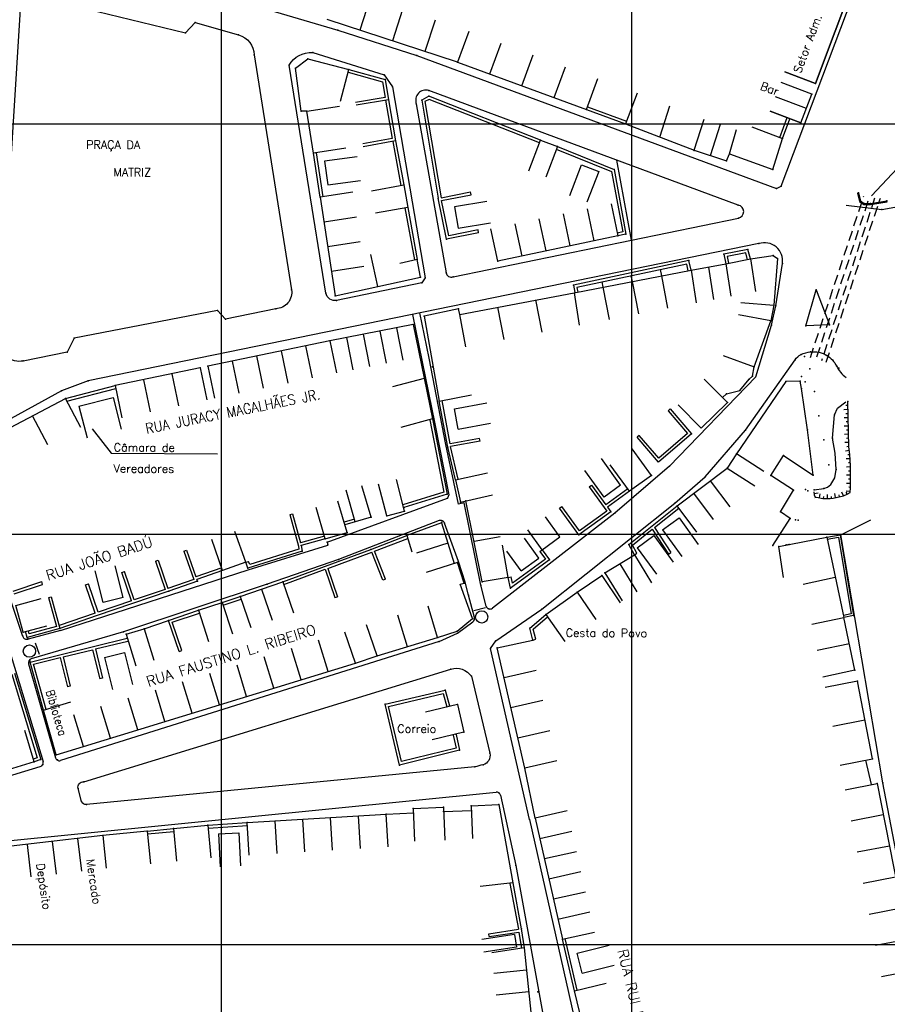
# Model space of a CAD drawing. Header units: millimetres. Extents: x 196436 to 199900, y 8705373 to 8708636.
# Tile 54 of 92: x 198151 to 198362, y 8706785 to 8707025. Entities that reach past the tile are written whole.
import ezdxf
from ezdxf.enums import TextEntityAlignment as Align

# ---------------------------------------------------------------- set-up
doc = ezdxf.new("R2010")
doc.units = ezdxf.units.MM
doc.header["$LTSCALE"] = 5
doc.linetypes.add('DASHED', pattern=[0.75, 0.5, -0.25])
for name, color, linetype in [('CASA', 6, 'Continuous'), ('CERCA', 3, 'CERCA_LINE'), ('MALHA', 9, 'Continuous'), ('MANILHA', 9, 'DASHED'), ('MEIO-FIO', 7, 'Continuous'), ('MURO', 9, 'Continuous'), ('PE', 7, 'Continuous'), ('PL', 23, 'Continuous'), ('PONTE', 3, 'Continuous'), ('TALUDE', 212, 'Continuous'), ('TEXTO', 2, 'Continuous'), ('TXT_NRUA', 3, 'Continuous')]:
    doc.layers.add(name, color=color, linetype=linetype)
doc.styles.add('GEOSIS', font='ROMANS.SHX')
doc.linetypes.add('CERCA_LINE', pattern='A,0.5,-0.2,["X",Standard,S=0.1,R=0,X=-0.1,Y=-0.05],-0.25', length=0.95)

# ---------------------------------------------------------------- blocks, each defined once
blk = doc.blocks.new('C')
at = {"layer": 'CASA'}
blk.add_lwpolyline([(0, 0), (0, 8)], dxfattribs=at)
blk = doc.blocks.new('A$C52B76FAD')
at = {"layer": 'CASA'}
for points in [[(0, 8), (0, 0)], [(0, 8), (5, 8)], [(5, 8), (5, 0)]]:
    blk.add_lwpolyline(points, dxfattribs=at)
blk = doc.blocks.new('T1')
at = {"layer": 'TALUDE'}
for points in [[(0, 0), (0, 1)], [(1, 0), (1, 0.5)]]:
    blk.add_lwpolyline(points, dxfattribs=at)
blk = doc.blocks.new('A$C4E6421C2')
at = {"layer": 'CASA', "rotation": 289.1624398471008}
blk.add_blockref('A$C52B76FAD', (0, 4.72), dxfattribs=at)
blk = doc.blocks.new('PL')
at = {"layer": 'PL'}
blk.add_line((2.01, 1.49), (2.01, -1.49), dxfattribs=at)
blk.add_circle((0, 0), 1.49, dxfattribs=at)

msp = doc.modelspace()

# ---------------------------------------------------------------- linework, layer by layer
at = {"layer": 'CASA'}
for p, q in [((198260.346, 8707022.497), (198257.594, 8707014.985)), ((198257.594, 8707014.985), (198288.984, 8707003.485)), ((198288.984, 8707003.485), (198291.736, 8707010.997)), ((198343.917, 8707007.207), (198336.431, 8707010.025)), ((198301.396, 8707007.402), (198298.531, 8706999.933)), ((198341.284, 8707000.213), (198343.917, 8707007.207)), ((198306.904, 8706996.722), (198309.357, 8707004.336)), ((198333.797, 8707003.032), (198341.284, 8707000.213)), ((198298.531, 8706999.933), (198315.276, 8706993.511)), ((198315.276, 8706993.511), (198317.729, 8707001.125)), ((198319.209, 8706992.244), (198321.662, 8706999.858)), ((198323.847, 8706992.682), (198325.594, 8706998.591)), ((198329.276, 8706999.238), (198336.763, 8706996.419)), ((198315.276, 8706993.511), (198323.141, 8706990.977)), ((198323.141, 8706990.977), (198323.847, 8706992.682)), ((198232.035, 8706983.316), (198224.126, 8706982.114)), ((198224.126, 8706982.114), (198227.785, 8706958.033)), ((198294.991, 8706980.475), (198296.624, 8706972.644)), ((198267.364, 8706966.545), (198265.731, 8706974.376)), ((198296.624, 8706972.644), (198267.364, 8706966.545)), ((198247.764, 8706966.939), (198243.481, 8706965.953)), ((198248.525, 8706962.609), (198247.764, 8706966.939)), ((198322.947, 8706965.891), (198324.174, 8706957.986)), ((198328.96, 8706967.04), (198330.186, 8706959.135)), ((198314.495, 8706964.276), (198315.722, 8706956.37)), ((198318.721, 8706965.083), (198319.948, 8706957.178)), ((198227.785, 8706958.033), (198248.525, 8706962.609)), ((198258.138, 8706953.506), (198285.974, 8706958.818)), ((198285.974, 8706958.818), (198287.201, 8706950.912)), ((198259.64, 8706945.648), (198258.138, 8706953.506)), ((198246.8, 8706951.042), (198251.485, 8706928.053)), ((198249.467, 8706937.958), (198241.731, 8706935.919)), ((198251.485, 8706928.053), (198243.749, 8706926.014)), ((198335.859, 8706896.996), (198347.572, 8706899.262)), ((198347.572, 8706899.262), (198351.721, 8706879.699)), ((198337.036, 8706889.444), (198335.859, 8706896.996)), ((198353.085, 8706873.27), (198345.259, 8706871.61)), ((198354.448, 8706866.842), (198346.623, 8706865.182)), ((198355.025, 8706864.141), (198347.175, 8706862.601)), ((198358.73, 8706845.258), (198355.025, 8706864.141)), ((198356.877, 8706854.7), (198349.027, 8706853.16)), ((198350.879, 8706843.718), (198358.73, 8706845.258)), ((198352.022, 8706837.709), (198359.873, 8706839.244)), ((198359.873, 8706839.244), (198371.724, 8706778.614))]:
    msp.add_line(p, q, dxfattribs=at)
for points in [[(198337.355, 8707012.613), (198344.85, 8707009.813), (198354.384, 8707035.34), (198347.83, 8707037.802), (198345.558, 8707031.91)], [(198354.384, 8707035.34), (198344.85, 8707009.813)], [(198257.594, 8707014.985), (198225.81, 8707025.386)], [(198220.877, 8707003.026), (198219.464, 8707003.093), (198218.063, 8707013.495), (198221.116, 8707015.842)], [(198221.116, 8707015.842), (198231.116, 8707013.192)], [(198229.066, 8707005.459), (198231.116, 8707013.192)], [(198231.116, 8707013.192), (198239.929, 8707010.777), (198240.744, 8707005.833)], [(198344.85, 8707009.813), (198337.355, 8707012.613)], [(198343.917, 8707007.207), (198336.431, 8707010.025)], [(198341.284, 8707000.213), (198343.917, 8707007.207)], [(198230.379, 8706994.059), (198222.475, 8706992.821), (198220.877, 8707003.026), (198228.781, 8707004.264)], [(198342.601, 8707003.71), (198335.114, 8707006.529)], [(198341.284, 8707000.213), (198333.797, 8707003.032)], [(198274.961, 8706988.522), (198277.778, 8706996.01), (198281.915, 8706994.453), (198279.098, 8706986.966)], [(198323.847, 8706992.682), (198334.449, 8706988.839), (198336.763, 8706996.419)], [(198233.113, 8706991.946), (198225.184, 8706990.879), (198225.966, 8706985.068), (198233.895, 8706986.135)], [(198284.923, 8706982.505), (198287.826, 8706989.96), (198292.016, 8706988.328), (198289.114, 8706980.873)], [(198236.599, 8706983.622), (198244.464, 8706985.088), (198245.45, 8706979.593), (198237.576, 8706978.179)], [(198264.739, 8706981.041), (198256.847, 8706979.732), (198257.703, 8706974.57), (198265.595, 8706975.879)], [(198238.155, 8706960.321), (198236.432, 8706968.133)], [(198314.495, 8706964.276), (198322.947, 8706965.891)], [(198322.947, 8706965.891), (198328.96, 8706967.04)], [(198328.96, 8706967.04), (198334.543, 8706967.906), (198335.576, 8706967.121), (198334.637, 8706955.752)], [(198285.974, 8706958.818), (198314.495, 8706964.276)], [(198326.664, 8706956.411), (198334.637, 8706955.752), (198333.964, 8706951.994), (198326.09, 8706953.404)], [(198258.138, 8706953.506), (198257.794, 8706954.893), (198249.418, 8706953.121), (198253.106, 8706932.416), (198260.952, 8706933.976)], [(198322.333, 8706943.526), (198329.843, 8706940.769), (198333.964, 8706951.994)], [(198246.8, 8706951.042), (198226.471, 8706947.117), (198226.471, 8706947.117)], [(198226.471, 8706947.117), (198196.71, 8706940.942)], [(198194.856, 8706940.542), (198174.099, 8706936.178)], [(198323.122, 8706934.2), (198326.392, 8706934.972), (198328.662, 8706937.746), (198329.507, 8706938.476), (198329.843, 8706940.769)], [(198323.349, 8706932.066), (198317.724, 8706937.754)], [(198337.022, 8706919.175), (198344.265, 8706914.344), (198342.869, 8706925.391), (198341.447, 8706935.476), (198341.093, 8706937.245), (198337.563, 8706937.174), (198325.547, 8706919.591)], [(198137.892, 8706920.346), (198162.022, 8706933.067)], [(198165.753, 8706925.99), (198162.022, 8706933.067)], [(198165.306, 8706931.174), (198173.632, 8706933.305)], [(198173.632, 8706933.305), (198175.616, 8706925.555)], [(198323.122, 8706934.2), (198322.17, 8706933.259)], [(198165.306, 8706931.174), (198167.29, 8706923.424)], [(198316.994, 8706925.781), (198311.369, 8706931.47)], [(198323.349, 8706932.066), (198316.994, 8706925.781)], [(198304.865, 8706914.313), (198300.167, 8706920.788)], [(198332.271, 8706915.256), (198325.547, 8706919.591), (198323.284, 8706916.081), (198330.007, 8706911.746)], [(198333.957, 8706914.302), (198337.022, 8706919.175)], [(198299.515, 8706910.432), (198294.817, 8706916.907)], [(198311.072, 8706906.898), (198323.284, 8706916.081)], [(198244.693, 8706905.556), (198242.705, 8706913.305)], [(198257.088, 8706913.209), (198264.893, 8706914.965)], [(198257.088, 8706913.209), (198258.303, 8706907.807)], [(198304.865, 8706914.313), (198299.515, 8706910.432)], [(198334.456, 8706897.19), (198338.656, 8706903.821), (198336.262, 8706905.43), (198339.47, 8706910.735), (198333.957, 8706914.302)], [(198232.652, 8706902.985), (198230.44, 8706910.673)], [(198236.496, 8706904.091), (198234.284, 8706911.779)], [(198240.329, 8706904.436), (198238.341, 8706912.185)], [(198258.303, 8706907.807), (198266.108, 8706909.563)], [(198225.357, 8706898.832), (198223.109, 8706906.509)], [(198230.684, 8706900.391), (198228.436, 8706908.069)], [(198263.558, 8706888.345), (198259.641, 8706908.078)], [(198236.496, 8706904.091), (198232.652, 8706902.985)], [(198240.329, 8706904.436), (198244.693, 8706905.556)], [(198282.547, 8706899.328), (198279.017, 8706904.18)], [(198253.682, 8706902.712), (198245.253, 8706899.624)], [(198253.682, 8706902.712), (198256.786, 8706892.836)], [(198278.231, 8706896.188), (198274.701, 8706901.04)], [(198200.334, 8706891.136), (198197.68, 8706898.683)], [(198205.995, 8706893.127), (198203.34, 8706900.674)], [(198225.357, 8706898.832), (198230.684, 8706900.391)], [(198245.253, 8706899.624), (198246.481, 8706895.71)], [(198267.97, 8706899.332), (198261.599, 8706898.211)], [(198277.413, 8706894.161), (198273.883, 8706899.013)], [(198278.231, 8706896.188), (198282.547, 8706899.328)], [(198255.234, 8706897.774), (198247.602, 8706895.375)], [(198269.929, 8706889.465), (198268.543, 8706897.344)], [(198337.669, 8706897.364), (198338.408, 8706897.512)], [(198273.098, 8706891.022), (198269.568, 8706895.873)], [(198273.098, 8706891.022), (198277.413, 8706894.161)], [(198293.521, 8706890.579), (198300.693, 8706894.986)], [(198300.693, 8706894.986), (198304.881, 8706888.17)], [(198205.995, 8706893.127), (198200.334, 8706891.136)], [(198257.581, 8706893.086), (198249.948, 8706890.687)], [(198259.17, 8706888.028), (198257.581, 8706893.086)], [(198297.107, 8706892.782), (198301.295, 8706885.966)], [(198269.929, 8706889.465), (198263.558, 8706888.345)], [(198286.761, 8706885.826), (198292.719, 8706889.884)], [(198292.719, 8706889.884), (198297.222, 8706883.271)], [(198293.521, 8706890.579), (198297.709, 8706883.762)], [(198204.636, 8706884.83), (198215.034, 8706888.394)], [(198209.835, 8706886.612), (198212.429, 8706879.045)], [(198215.034, 8706888.394), (198217.628, 8706880.827)], [(198252.737, 8706874.772), (198257.493, 8706876.318), (198261.209, 8706879.419), (198258.233, 8706887.773), (198259.17, 8706888.028)], [(198149.944, 8706882.637), (198156.116, 8706884.303)], [(198204.636, 8706884.83), (198207.23, 8706877.263)], [(198279.09, 8706880.39), (198286.761, 8706885.826)], [(198286.761, 8706885.826), (198291.264, 8706879.214)], [(198151.749, 8706876.087), (198149.944, 8706882.637)], [(198194.442, 8706881.434), (198200.227, 8706883.32)], [(198200.227, 8706883.32), (198202.706, 8706875.714)], [(198252.737, 8706874.772), (198250.444, 8706882.436)], [(198194.442, 8706881.434), (198196.921, 8706873.828)], [(198245.363, 8706872.565), (198243.069, 8706880.229)], [(198279.09, 8706880.39), (198283.716, 8706873.863)], [(198354.448, 8706866.842), (198351.721, 8706879.699)], [(198151.749, 8706876.087), (198157.465, 8706877.663)], [(198237.989, 8706870.358), (198235.411, 8706877.931)], [(198176.817, 8706875.589), (198181.19, 8706876.942)], [(198176.817, 8706875.589), (198179.182, 8706867.946)], [(198181.19, 8706876.942), (198183.556, 8706869.3)], [(198232.701, 8706868.557), (198230.123, 8706876.13)], [(198237.989, 8706870.358), (198252.737, 8706874.772)], [(198267.237, 8706872.319), (198275.946, 8706874.194)], [(198273.949, 8706842.983), (198267.237, 8706872.319)], [(198232.701, 8706868.557), (198237.989, 8706870.358)], [(198166.378, 8706848.289), (198232.701, 8706868.557)], [(198156.661, 8706857.101), (198163.293, 8706859.128)], [(198257.54, 8706858.455), (198249.758, 8706856.6)], [(198257.54, 8706858.455), (198259.148, 8706851.707)], [(198159.745, 8706846.262), (198156.661, 8706857.101)], [(198154.384, 8706844.505), (198152.086, 8706852.168)], [(198259.148, 8706851.707), (198251.366, 8706849.852)], [(198159.745, 8706846.262), (198166.378, 8706848.289)], [(198154.384, 8706844.505), (198145.879, 8706841.954)], [(198357.055, 8706844.93), (198358.415, 8706838.959)], [(198276.533, 8706830.791), (198273.949, 8706842.983)], [(198260.929, 8706833.818), (198267.664, 8706834.09)], [(198260.929, 8706833.818), (198261.253, 8706825.824)], [(198267.664, 8706834.09), (198271.049, 8706815.007), (198263.097, 8706814.13)], [(198206.334, 8706829.737), (198240.194, 8706831.805)], [(198240.194, 8706831.805), (198246.827, 8706832.087)], [(198246.782, 8706833.151), (198254.154, 8706833.464)], [(198246.782, 8706833.151), (198247.12, 8706825.158)], [(198254.154, 8706833.464), (198254.493, 8706825.471)], [(198254.188, 8706832.422), (198260.974, 8706832.697)], [(198188.336, 8706828.25), (198196.714, 8706829.052)], [(198196.714, 8706829.052), (198197.477, 8706821.088)], [(198276.533, 8706830.791), (198283.15, 8706801.279)], [(198181.925, 8706827.638), (198171.12, 8706826.569)], [(198181.925, 8706827.638), (198182.713, 8706819.677)], [(198188.336, 8706828.25), (198189.098, 8706820.286)], [(198171.12, 8706826.569), (198140.363, 8706822.971)], [(198171.12, 8706826.569), (198171.908, 8706818.607)], [(198271.436, 8706802.442), (198263.528, 8706801.228)], [(198271.436, 8706802.442), (198271.914, 8706799.329)], [(198271.914, 8706799.329), (198264.006, 8706798.115)], [(198273.847, 8706799.166), (198265.94, 8706797.952)], [(198273.847, 8706799.166), (198276.038, 8706777.979)], [(198286.054, 8706788.705), (198293.819, 8706790.63)], [(198287.384, 8706783.339), (198286.054, 8706788.705)]]:
    msp.add_lwpolyline(points, dxfattribs=at)
for p in [(198221.117, 8707015.842, 684.062), (198257.595, 8707014.985, 683.427), (198218.063, 8707013.495, 684.073), (198231.117, 8707013.192, 683.934), (198344.851, 8707009.813, 679.893), (198343.918, 8707007.206, 679.949), (198247.527, 8707004.864, 683.586), (198219.464, 8707003.093, 684.343), (198220.877, 8707003.026, 684.342), (198288.985, 8707003.484, 682.325), (198298.532, 8706999.932, 682.066), (198341.285, 8707000.212, 680.364), (198277.778, 8706996.01, 682.457), (198336.764, 8706996.418, 680.46), (198222.475, 8706992.821, 684.305), (198281.915, 8706994.453, 682.432), (198315.277, 8706993.51, 681.365), (198323.848, 8706992.682, 681.107), (198323.142, 8706990.976, 680.769), (198334.45, 8706988.838, 680.383), (198244.464, 8706985.088, 684.157), (198224.126, 8706982.114, 684.433), (198245.451, 8706979.593, 684.234), (198296.624, 8706972.643, 682.762), (198247.764, 8706966.939, 684.42), (198267.364, 8706966.545, 683.945), (198328.96, 8706967.039, 680.65), (198334.543, 8706967.906, 680.626), (198335.577, 8706967.12, 680.647), (198248.525, 8706962.609, 684.436), (198227.785, 8706958.034, 684.481), (198257.795, 8706954.893, 683.798), (198334.638, 8706955.751, 680.992), (198249.418, 8706953.121, 684.077), (198258.138, 8706953.506, 684.429), (198333.965, 8706951.994, 681.298), (198246.8, 8706951.042, 684.768), (198226.471, 8706947.117, 684.759), (198194.857, 8706940.543, 685.487), (198196.711, 8706940.942, 685.465), (198329.844, 8706940.768, 681.75), (198328.663, 8706937.746, 682.052), (198329.508, 8706938.475, 681.864), (198337.563, 8706937.173, 682.133), (198341.094, 8706937.245, 682.217), (198174.1, 8706936.178, 686.695), (198326.393, 8706934.972, 682.288), (198341.448, 8706935.475, 679.933), (198162.023, 8706933.068, 686.975), (198323.122, 8706934.2, 682.394), (198323.35, 8706932.065, 682.389), (198342.87, 8706925.391, 679.987), (198325.548, 8706919.591, 682.673), (198337.022, 8706919.175, 680.186), (198323.285, 8706916.081, 683.188), (198257.089, 8706913.211, 686.063), (198304.866, 8706914.314, 683.917), (198333.958, 8706914.302, 680.545), (198344.266, 8706914.343, 680.382), (198339.471, 8706910.734, 680.76), (198258.304, 8706907.808, 686.139), (198259.641, 8706908.079, 686.173), (198311.073, 8706906.899, 683.765), (198236.497, 8706904.092, 686.105), (198240.329, 8706904.438, 685.968), (198244.694, 8706905.557, 685.957), (198336.263, 8706905.429, 680.814), (198338.657, 8706903.82, 680.875), (198230.122, 8706902.258, 686.209), (198253.683, 8706902.713, 685.988), (198225.358, 8706898.833, 686.318), (198230.685, 8706900.392, 686.15), (198245.254, 8706899.625, 686.115), (198347.572, 8706899.261, 683.044), (198334.457, 8706897.19, 680.959), (198335.859, 8706896.996, 681.279), (198300.694, 8706894.987, 685.365), (198205.995, 8706893.128, 687.077), (198257.581, 8706893.087, 686.556), (198269.929, 8706889.467, 686.744), (198292.72, 8706889.885, 686.091), (198293.521, 8706890.58, 686.068), (198215.034, 8706888.396, 686.654), (198259.171, 8706888.03, 686.682), (198263.559, 8706888.346, 686.653), (198204.636, 8706884.831, 687.043), (198286.761, 8706885.828, 686.27), (198200.227, 8706883.321, 687.177), (198194.442, 8706881.435, 687.616), (198261.209, 8706879.42, 686.682), (198279.091, 8706880.391, 686.495), (198151.749, 8706876.088, 688.824), (198176.204, 8706876.186, 688.322), (198176.817, 8706875.59, 688.531), (198177.032, 8706874.633, 688.623), (198181.191, 8706876.943, 688.454), (198252.738, 8706874.773, 687.21), (198257.494, 8706876.319, 686.965), (198267.238, 8706872.32, 686.946), (198275.947, 8706874.196, 687.033), (198237.99, 8706870.359, 687.356), (198232.702, 8706868.558, 687.409), (198354.449, 8706866.841, 683.66), (198355.025, 8706864.141, 683.659), (198255.655, 8706858.134, 687.501), (198257.541, 8706858.456, 688.051), (198156.661, 8706857.102, 689.119), (198259.149, 8706851.708, 688.03), (198159.746, 8706846.263, 689.285), (198154.385, 8706844.506, 689.527), (198358.731, 8706845.258, 683.982), (198273.95, 8706842.984, 687.529), (198359.874, 8706839.243, 683.954), (198260.93, 8706833.819, 687.839), (198267.665, 8706834.092, 687.568), (198240.195, 8706831.807, 688.282), (198246.782, 8706833.152, 688.127), (198254.155, 8706833.465, 688.006), (198254.189, 8706832.423, 687.86), (198196.715, 8706829.053, 689.257), (198206.335, 8706829.738, 688.888), (198276.534, 8706830.793, 687.685), (198181.926, 8706827.639, 689.378), (198188.337, 8706828.251, 689.313), (198171.121, 8706826.569, 689.467), (198271.049, 8706815.008, 687.825), (198283.152, 8706801.281, 688.137), (198273.848, 8706799.167, 688.255), (198286.055, 8706788.706, 688.229)]:
    msp.add_point(p, dxfattribs=at)
at = {"layer": 'CERCA'}
msp.add_lwpolyline([(198181.19, 8706876.942), (198187.163, 8706878.956)], dxfattribs=at)
at = {"layer": 'MALHA'}
for p, q in [((198200, 8708635.599), (198200, 8705384.785)), ((198200, 8708635.599), (198200, 8705384.785)), ((198300, 8708635.599), (198300, 8705384.785)), ((198300, 8708635.599), (198300, 8705384.785)), ((196441.61, 8706900), (199000, 8706900)), ((196441.61, 8706900), (199000, 8706900)), ((196441.61, 8706800), (199000, 8706800)), ((196441.61, 8706800), (199000, 8706800))]:
    msp.add_line(p, q, dxfattribs=at)
at = {"layer": 'MALHA', "color": 7}
msp.add_line((196441.61, 8707000), (199000, 8707000), dxfattribs=at)
at = {"layer": 'MANILHA'}
for points in [[(198343.586, 8706943.04), (198356.603, 8706982.325)], [(198345.177, 8706943.186), (198357.977, 8706982.041)], [(198359.235, 8706981.893), (198346.318, 8706942.212)], [(198347.452, 8706941.899), (198360.638, 8706981.855)]]:
    msp.add_lwpolyline(points, dxfattribs=at)
at = {"layer": 'MEIO-FIO'}
for p, q in [((198326.01, 8706980.179), (198250.567, 8707008.093)), ((198247.527, 8707004.864), (198254.795, 8706963.655)), ((198256.477, 8706962.68), (198326.029, 8706976.989)), ((198331.01, 8706970.771), (198167.522, 8706937.383)), ((198167.522, 8706937.383), (198161.014, 8706934.942)), ((198161.014, 8706934.942), (198137.186, 8706921.844)), ((198309.229, 8706916.551), (198295.938, 8706905.125)), ((198310.572, 8706907.554), (198317.936, 8706913.99)), ((198225.793, 8706898.024), (198255.161, 8706908.781)), ((198263.267, 8706887.549), (198259.212, 8706907.621)), ((198278.109, 8706881.717), (198310.572, 8706907.554)), ((198295.938, 8706905.125), (198266.09, 8706881.944)), ((198351.037, 8706899.821), (198358.355, 8706903.507)), ((198253.111, 8706903.292), (198228.552, 8706893.841)), ((198225.793, 8706898.024), (198226.003, 8706897.349)), ((198228.552, 8706893.841), (198211.199, 8706887.801)), ((198160.827, 8706876.51), (198206.57, 8706891.324)), ((198211.199, 8706887.801), (198176.204, 8706876.185)), ((198264.537, 8706882.424), (198263.267, 8706887.549)), ((198261.698, 8706879.652), (198260.236, 8706885.087)), ((198266.889, 8706873.994), (198278.109, 8706881.717)), ((198257.555, 8706875.831), (198261.346, 8706878.635)), ((198176.204, 8706876.185), (198153.655, 8706869.601)), ((198253.1, 8706873.81), (198257.555, 8706875.831)), ((198253.1, 8706873.81), (198160.837, 8706844.807)), ((198265.596, 8706872.141), (198266.889, 8706873.994)), ((198148.236, 8706872.131), (198156.553, 8706844.607)), ((198275.151, 8706830.458), (198265.596, 8706872.141)), ((198152.996, 8706868.393), (198159.579, 8706845.492)), ((198111.409, 8706829.964), (198155.887, 8706843.372)), ((198144.752, 8706824.945), (198266.971, 8706837.131)), ((198268.042, 8706836.363), (198271.775, 8706819.298)), ((198271.775, 8706819.298), (198282.942, 8706758.139))]:
    msp.add_line(p, q, dxfattribs=at)
for points in [[(198336.428, 8706984.816), (198355.369, 8707034.939, 0.3517474), (198354.996, 8707036.082), (198207.186, 8707093.664), (198205.356, 8707094.335), (198163.018, 8707110.849, 0.5082488), (198159.484, 8707108.592), (198151.4, 8707042.939)], [(198352.288, 8706980.115), (198360.999, 8706979.124), (198404.003, 8706986.863), (198460.795, 8706996.381), (198463.905, 8706997.106), (198527.763, 8707010.169), (198610.343, 8707049.375), (198613.278, 8707039.869), (198607.154, 8707037.303, 0.326099), (198605.852, 8707035.149), (198606.112, 8707010.117)], [(198145.905, 8706946.942), (198151.242, 8707030.55, -0.5207635), (198156.133, 8707033.527), (198166.303, 8707031.287), (198167.172, 8707028.024), (198191.314, 8707022.119), (198193.609, 8707024.67), (198204.231, 8707021.615, -0.3219774), (198208.045, 8707016.777), (198217.128, 8706959.545, -0.4534666), (198213.285, 8706954.927), (198201.039, 8706952.365), (198199.04, 8706954.458), (198164.114, 8706947.709), (198162.4, 8706944.344), (198151.75, 8706942.181, -0.4731529), (198145.905, 8706946.942, -0.8131684)], [(198222.274, 8707017.31), (198239.735, 8707011.907), (198241.712, 8707009.008), (198249.699, 8706962.47), (198248.853, 8706961.198), (198228.111, 8706956.941, -0.4184), (198225.513, 8706958.681), (198216.555, 8707014.262, -0.2913217), (198222.274, 8707017.31, 2.1867723)], [(198309.229, 8706916.551), (198330.248, 8706938.341), (198334.135, 8706950.893), (198335.199, 8706955.638), (198336.769, 8706965.931, 0.5614554), (198331.01, 8706970.771, 1.0315601)], [(198317.936, 8706913.99), (198327.749, 8706925.351), (198339.843, 8706942.494, -0.1273318), (198341.306, 8706943.734, -0.0836481), (198343.622, 8706944.408, -0.1659971), (198347.606, 8706943.546, -0.1472346), (198349.94, 8706940.971, 0.128373), (198352.292, 8706938.175, -1.1444545)], [(198275.151, 8706830.458), (198293.033, 8706751.218), (198309.157, 8706674.853, 0.3025462), (198312.787, 8706671.297), (198319.934, 8706673.23), (198357.955, 8706684.838), (198389.357, 8706695.782), (198366.436, 8706812.38), (198361.268, 8706839.418), (198351.037, 8706899.821)], [(198166.489, 8706839.662), (198255.958, 8706867.115, -0.3299234), (198260.948, 8706865.353), (198265.431, 8706846.605, -0.401757), (198263.799, 8706843.815, -0.010567), (198261.789, 8706843.288), (198167.129, 8706834.118, -0.3365415), (198165.926, 8706834.86), (198165.11, 8706838.021, -0.5154444), (198166.489, 8706839.662, 0.5346651)]]:
    msp.add_lwpolyline(points, format="xyb", dxfattribs=at)
for points in [[(198151.4, 8707042.939), (198181.137, 8707036.053), (198192.015, 8707033.223), (198194.45, 8707032.843), (198228.429, 8707022.788), (198247.65, 8707016.625), (198335.32, 8706984.178), (198336.428, 8706984.816)], [(198296.363, 8706991.148), (198299.928, 8706971.596)], [(198342.495, 8706950.718), (198344.985, 8706959.553), (198348.22, 8706951.031), (198342.495, 8706950.718)], [(198259.212, 8706907.621), (198257.837, 8706907.283), (198254.694, 8706921.829), (198250.664, 8706942.901), (198248.386, 8706953.897)], [(198246.577, 8706953.528), (198252.082, 8706926.876), (198255.442, 8706909.582), (198255.161, 8706908.781)], [(198151.553, 8706875.336), (198148.027, 8706885.772), (198143.199, 8706903.468)], [(198260.236, 8706885.087), (198259.465, 8706888.258), (198257.84, 8706893.355), (198254.399, 8706902.667)], [(198206.57, 8706891.324), (198226.003, 8706897.349)], [(198160.827, 8706876.51), (198152.89, 8706874.424)]]:
    msp.add_lwpolyline(points, dxfattribs=at)
for centre, radius, start, end in [((198249.854, 8707005.718), 2.479, 73.30816, 200.1445), ((198325.701, 8706978.582), 1.626, 281.62564, 79.05075), ((198256.047, 8706963.875), 1.271, 190.0032, 289.78861), ((198253.45, 8706902.352), 1, 18.36618, 109.85786), ((198265.486, 8706882.741), 1, 198.4595, 307.20029), ((198260.725, 8706879.419), 1, 308.40012, 13.45656), ((198152.582, 8706875.375), 1, 195.84725, 287.93812), ((198153.962, 8706868.65), 1, 107.90314, 194.86369), ((198155.593, 8706844.327), 1, 287.12885, 16.24077), ((198160.542, 8706845.763), 1, 195.71719, 287.20931), ((198267.069, 8706836.135), 1, 13.14982, 95.57842)]:
    msp.add_arc(centre, radius, start, end, dxfattribs=at)
for p in [(198193.61, 8707024.67, 684.344), (198191.314, 8707022.12, 684.475), (198204.231, 8707021.615, 684.084), (198228.429, 8707022.788, 683.704), (198208.046, 8707016.777, 683.969), (198222.274, 8707017.31, 683.833), (198247.651, 8707016.625, 683.421), (198216.555, 8707014.262, 683.882), (198239.735, 8707011.907, 683.532), (198241.712, 8707009.008, 683.62), (198250.567, 8707008.093, 683.284), (198335.321, 8706984.178, 680.331), (198336.429, 8706984.816, 680.244), (198326.011, 8706980.178, 680.803), (198361, 8706979.123, 680.056), (198326.03, 8706976.988, 680.855), (198331.011, 8706970.771, 680.597), (198336.77, 8706965.93, 680.532), (198254.796, 8706963.655, 683.745), (198248.853, 8706961.198, 683.79), (198249.699, 8706962.47, 683.846), (198256.477, 8706962.68, 683.631), (198217.129, 8706959.546, 684.481), (198225.513, 8706958.682, 684.249), (198344.986, 8706959.552, 681.033), (198228.112, 8706956.941, 684.208), (198199.04, 8706954.458, 684.864), (198213.285, 8706954.928, 684.492), (198335.2, 8706955.638, 680.879), (198201.039, 8706952.365, 684.763), (198334.136, 8706950.892, 681.053), (198342.496, 8706950.717, 681.337), (198348.22, 8706951.03, 681.391), (198164.114, 8706947.71, 686.107), (198162.401, 8706944.344, 686.062), (198151.75, 8706942.182, 686.385), (198339.844, 8706942.493, 681.459), (198167.522, 8706937.384, 685.902), (198161.015, 8706934.943, 686.1), (198327.75, 8706925.35, 682.256), (198309.229, 8706916.552, 683.629), (198317.937, 8706913.99, 683.149), (198255.162, 8706908.783, 685.603), (198310.572, 8706907.555, 683.735), (198295.939, 8706905.126, 684.573), (198253.767, 8706902.949, 685.868), (198254.4, 8706902.668, 685.898), (198225.794, 8706898.025, 686.187), (198226.003, 8706897.351, 686.128), (198228.553, 8706893.842, 686.22), (198211.199, 8706887.802, 686.598), (198263.267, 8706887.55, 686.437), (198260.236, 8706885.088, 686.428), (198265.191, 8706881.787, 686.448), (198261.671, 8706879.093, 686.627), (198151.554, 8706875.337, 688.773), (198257.556, 8706875.832, 686.76), (198152.968, 8706874.45, 688.861), (198253.101, 8706873.811, 686.94), (198266.89, 8706873.995, 686.722), (198265.597, 8706872.142, 686.768), (198153.313, 8706869.102, 688.955), (198255.959, 8706867.117, 687.062), (198260.949, 8706865.354, 687.051), (198265.432, 8706846.606, 687.289), (198156.473, 8706843.854, 689.269), (198160.095, 8706845.004, 689.269), (198263.8, 8706843.816, 687.456), (198261.79, 8706843.289, 687.518), (198166.49, 8706839.663, 689.175), (198361.269, 8706839.417, 683.808), (198165.111, 8706838.022, 689.263), (198267.652, 8706836.95, 687.441), (198165.927, 8706834.861, 689.29), (198167.13, 8706834.12, 689.223), (198275.151, 8706830.459, 687.612), (198271.776, 8706819.299, 687.652), (198277.173, 8706788.493, 688.324)]:
    msp.add_point(p, dxfattribs=at)
at = {"layer": 'MURO'}
for p, q in [((198253.572, 8706981.935), (198260.725, 8706983.392)), ((198254.876, 8706971.873), (198252.881, 8706981.819)), ((198262.72, 8706973.446), (198254.876, 8706971.873)), ((198162.022, 8706933.067), (198174.099, 8706936.178)), ((198162.358, 8706932.431), (198174.274, 8706935.5)), ((198255.22, 8706921.169), (198253.106, 8706932.416)), ((198255.779, 8706921.986), (198253.794, 8706932.546)), ((198308.904, 8706930.063), (198313.644, 8706924.511)), ((198309.436, 8706930.517), (198314.631, 8706924.434)), ((198250.807, 8706927.874), (198254.269, 8706910.19)), ((198251.485, 8706928.053), (198255.077, 8706909.703)), ((198262.953, 8706923.335), (198255.779, 8706921.986)), ((198263.083, 8706922.647), (198255.902, 8706921.329)), ((198263.083, 8706922.647), (198262.953, 8706923.335)), ((198306.539, 8706917.523), (198301.344, 8706923.607)), ((198306.616, 8706918.51), (198301.876, 8706924.061)), ((198314.631, 8706924.434), (198306.539, 8706917.523)), ((198313.644, 8706924.511), (198306.616, 8706918.51)), ((198257.088, 8706913.209), (198255.22, 8706921.169)), ((198257.769, 8706913.369), (198255.902, 8706921.329)), ((198289.684, 8706911.535), (198293.971, 8706905.626)), ((198290.251, 8706911.946), (198293.754, 8706907.117)), ((198299.104, 8706910.998), (198293.754, 8706907.117)), ((198254.269, 8706910.19), (198244.28, 8706907.168)), ((198255.077, 8706909.703), (198244.454, 8706906.489)), ((198299.515, 8706910.432), (198294.165, 8706906.55)), ((198287.165, 8706899.823), (198282.467, 8706906.299)), ((198287.32, 8706900.801), (198283.034, 8706906.71)), ((198294.165, 8706906.55), (198294.948, 8706905.47)), ((198299.33, 8706897.496), (198311.072, 8706906.898)), ((198305.588, 8706901.61), (198311.509, 8706906.351)), ((198216.715, 8706904.773), (198217.39, 8706904.957)), ((198216.715, 8706904.773), (198218.804, 8706897.086)), ((198217.39, 8706904.957), (198219.304, 8706897.912)), ((198232.459, 8706903.658), (198229.928, 8706902.93)), ((198294.948, 8706905.47), (198287.165, 8706899.823)), ((198293.971, 8706905.626), (198287.32, 8706900.801)), ((198232.652, 8706902.985), (198230.122, 8706902.257)), ((198300.225, 8706897.316), (198305.04, 8706901.171)), ((198305.04, 8706901.171), (198309.025, 8706895.135)), ((198305.588, 8706901.61), (198309.609, 8706895.521)), ((198225.174, 8706899.507), (198219.304, 8706897.912)), ((198225.357, 8706898.832), (198219.488, 8706897.237)), ((198236.471, 8706896.26), (198245.253, 8706899.624)), ((198237.375, 8706895.856), (198245.503, 8706898.97)), ((198218.926, 8706896.364), (198206.919, 8706892.61)), ((198215.034, 8706888.394), (198236.471, 8706896.26)), ((198218.804, 8706897.086), (198218.926, 8706896.364)), ((198219.488, 8706897.237), (198219.718, 8706895.879)), ((198278.231, 8706896.188), (198280.003, 8706893.767)), ((198300.693, 8706894.986), (198299.33, 8706897.496)), ((198301.309, 8706895.32), (198300.225, 8706897.316)), ((198190.849, 8706895.869), (198191.509, 8706896.101)), ((198190.849, 8706895.869), (198193.271, 8706888.983)), ((198191.509, 8706896.101), (198193.803, 8706889.581)), ((198219.718, 8706895.879), (198206.483, 8706891.74)), ((198225.977, 8706891.664), (198236.712, 8706895.603)), ((198239.333, 8706888.789), (198236.712, 8706895.603)), ((198239.986, 8706889.039), (198237.375, 8706895.856)), ((198279.024, 8706893.919), (198270.954, 8706888.013)), ((198277.666, 8706895.775), (198279.024, 8706893.919)), ((198309.025, 8706895.135), (198309.609, 8706895.521)), ((198183.94, 8706893.445), (198184.602, 8706893.672)), ((198183.94, 8706893.445), (198186.301, 8706886.538)), ((198184.602, 8706893.672), (198186.958, 8706886.763)), ((198200.102, 8706891.796), (198193.803, 8706889.581)), ((198205.995, 8706893.127), (198206.655, 8706893.359)), ((198206.483, 8706891.74), (198205.995, 8706893.127)), ((198206.919, 8706892.61), (198206.655, 8706893.359)), ((198215.275, 8706887.737), (198225.32, 8706891.423)), ((198225.32, 8706891.423), (198227.662, 8706884.527)), ((198225.977, 8706891.664), (198228.324, 8706884.752)), ((198280.003, 8706893.767), (198270.495, 8706886.81)), ((198175.766, 8706890.651), (198176.429, 8706890.877)), ((198178.128, 8706883.743), (198175.766, 8706890.651)), ((198178.79, 8706883.97), (198176.429, 8706890.877)), ((198200.334, 8706891.136), (198194.035, 8706888.921)), ((198239.986, 8706889.039), (198239.333, 8706888.789)), ((198270.495, 8706886.81), (198269.929, 8706889.465)), ((198270.954, 8706888.013), (198270.613, 8706889.611)), ((198149.291, 8706886.132), (198156.221, 8706888.422)), ((198149.553, 8706885.481), (198156.441, 8706887.758)), ((198156.441, 8706887.758), (198156.221, 8706888.422)), ((198166.93, 8706887.63), (198167.593, 8706887.856)), ((198169.292, 8706880.722), (198166.93, 8706887.63)), ((198169.954, 8706880.949), (198167.593, 8706887.856)), ((198193.271, 8706888.983), (198186.958, 8706886.763)), ((198194.163, 8706888.555), (198187.19, 8706886.102)), ((198157.883, 8706884.565), (198159.822, 8706877.528)), ((198158.558, 8706884.751), (198160.683, 8706877.039)), ((198187.19, 8706886.102), (198178.354, 8706883.081)), ((198186.301, 8706886.538), (198178.79, 8706883.97)), ((198200.227, 8706883.32), (198204.636, 8706884.83)), ((198227.662, 8706884.527), (198228.324, 8706884.752)), ((198178.354, 8706883.081), (198169.519, 8706880.06)), ((198178.128, 8706883.743), (198169.954, 8706880.949)), ((198200.454, 8706882.658), (198204.863, 8706884.168)), ((198169.292, 8706880.722), (198160.456, 8706877.701)), ((198169.519, 8706880.06), (198160.683, 8706877.039)), ((198187.163, 8706878.956), (198194.442, 8706881.434)), ((198188.052, 8706878.519), (198194.667, 8706880.771)), ((198275.197, 8706877.103), (198279.09, 8706880.39)), ((198275.984, 8706876.852), (198279.497, 8706879.817)), ((198160.683, 8706877.039), (198152.699, 8706874.839)), ((198159.822, 8706877.528), (198153.188, 8706875.7)), ((198189.742, 8706871.383), (198187.163, 8706878.956)), ((198190.404, 8706871.609), (198188.052, 8706878.519)), ((198275.946, 8706874.194), (198275.197, 8706877.103)), ((198152.699, 8706874.839), (198152.312, 8706876.242)), ((198153.188, 8706875.7), (198152.987, 8706876.428)), ((198153.394, 8706868.805), (198177.032, 8706874.632)), ((198276.624, 8706874.369), (198275.984, 8706876.852)), ((198169.32, 8706872.01), (198177.199, 8706873.952)), ((198154.262, 8706868.298), (198160.761, 8706869.9)), ((198160.761, 8706869.9), (198162.508, 8706862.812)), ((198161.441, 8706870.067), (198168.64, 8706871.842)), ((198161.441, 8706870.067), (198163.188, 8706862.979)), ((198168.64, 8706871.842), (198170.388, 8706864.754)), ((198169.32, 8706872.01), (198171.067, 8706864.922)), ((198156.661, 8706857.101), (198153.394, 8706868.805)), ((198157.33, 8706857.306), (198154.262, 8706868.298)), ((198148.939, 8706865.882), (198155.149, 8706845.504)), ((198149.609, 8706866.086), (198156.017, 8706845.059)), ((198163.188, 8706862.979), (198162.508, 8706862.812)), ((198171.067, 8706864.922), (198170.388, 8706864.754)), ((198239.936, 8706858.538), (198254.599, 8706862.001)), ((198240.778, 8706858.017), (198254.101, 8706861.164)), ((198254.101, 8706861.164), (198254.979, 8706857.948)), ((198254.599, 8706862.001), (198255.654, 8706858.133)), ((198243.437, 8706843.737), (198239.936, 8706858.538)), ((198243.956, 8706844.585), (198240.778, 8706858.017)), ((198256.532, 8706851.009), (198257.249, 8706847.854)), ((198257.214, 8706851.165), (198258.084, 8706847.339)), ((198258.084, 8706847.339), (198243.437, 8706843.737)), ((198257.249, 8706847.854), (198243.956, 8706844.585)), ((198155.149, 8706845.504), (198154.159, 8706845.168)), ((198156.017, 8706845.059), (198154.384, 8706844.505)), ((198196.714, 8706829.052), (198206.334, 8706829.737)), ((198196.764, 8706828.353), (198206.384, 8706829.039)), ((198181.925, 8706827.638), (198188.336, 8706828.25)), ((198181.992, 8706826.941), (198188.402, 8706827.553)), ((198270.36, 8706814.879), (198272.442, 8706803.709)), ((198271.049, 8706815.007), (198273.13, 8706803.838)), ((198265.222, 8706802.624), (198272.442, 8706803.709)), ((198265.329, 8706801.932), (198272.544, 8706803.04)), ((198272.544, 8706803.04), (198273.155, 8706799.059)), ((198273.13, 8706803.838), (198273.847, 8706799.166)), ((198265.329, 8706801.932), (198265.222, 8706802.624)), ((198286.054, 8706788.705), (198283.15, 8706801.279)), ((198286.736, 8706788.863), (198283.833, 8706801.437))]:
    msp.add_line(p, q, dxfattribs=at)
for points in [[(198230.931, 8707012.516), (198239.311, 8707010.22), (198239.94, 8707006.405), (198232.741, 8707005.169)], [(198231.116, 8707013.192), (198239.929, 8707010.777), (198240.744, 8707005.833), (198232.859, 8707004.479)], [(198277.778, 8706996.01), (198250.598, 8707006.676), (198248.872, 8707005.765), (198252.881, 8706981.819)], [(198240.054, 8707005.715), (198241.657, 8706996.381), (198234.466, 8706995.093)], [(198240.744, 8707005.833), (198242.464, 8706995.814), (198234.589, 8706994.404)], [(198277.522, 8706995.358), (198250.641, 8707005.908), (198249.646, 8707005.382), (198253.572, 8706981.935)], [(198288.984, 8707003.485), (198298.531, 8706999.933)], [(198289.228, 8707004.141), (198298.775, 8707000.589)], [(198336.109, 8706996.668), (198337.939, 8707001.475)], [(198336.763, 8706996.419), (198338.593, 8707001.226)], [(198241.776, 8706995.686), (198243.775, 8706984.959)], [(198242.464, 8706995.814), (198244.464, 8706985.088)], [(198224.126, 8706982.114), (198222.475, 8706992.821)], [(198224.818, 8706982.221), (198223.167, 8706992.928)], [(198281.653, 8706993.804), (198295.144, 8706988.356), (198297.829, 8706973.633), (198296.47, 8706973.327)], [(198281.915, 8706994.453), (198295.764, 8706988.861), (198298.638, 8706973.097), (198296.624, 8706972.644)], [(198262.582, 8706974.132), (198255.425, 8706972.697), (198253.705, 8706981.271), (198260.863, 8706982.706)], [(198260.863, 8706982.706), (198260.725, 8706983.392)], [(198355.033, 8706983.058), (198355.323, 8706983.135)], [(198355.033, 8706983.058), (198355.572, 8706981.013), (198356.633, 8706980.285), (198358.246, 8706980.274), (198362.274, 8706980.943)], [(198355.323, 8706983.135), (198355.833, 8706981.197), (198356.727, 8706980.584), (198358.222, 8706980.575), (198362.224, 8706981.239)], [(198362.274, 8706980.943), (198362.224, 8706981.239)], [(198244.762, 8706979.467), (198247.075, 8706966.813)], [(198245.45, 8706979.593), (198247.764, 8706966.939)], [(198262.72, 8706973.446), (198262.582, 8706974.132)], [(198328.96, 8706967.04), (198328.37, 8706969.341), (198322.498, 8706968.2), (198322.947, 8706965.891)], [(198328.281, 8706966.866), (198327.856, 8706968.528), (198323.319, 8706967.647), (198323.634, 8706966.024)], [(198314.495, 8706964.276), (198313.991, 8706966.645), (198285.805, 8706960.65), (198286.186, 8706958.858)], [(198313.81, 8706964.13), (198313.452, 8706965.815), (198286.635, 8706960.111), (198286.873, 8706958.99)], [(198307.365, 8706962.911), (198307.037, 8706964.451)], [(198293.104, 8706960.182), (198292.839, 8706961.43)], [(198300.234, 8706961.547), (198299.938, 8706962.941)], [(198308.904, 8706930.063), (198309.436, 8706930.517)], [(198301.876, 8706924.061), (198301.344, 8706923.607)], [(198289.684, 8706911.535), (198290.251, 8706911.946)], [(198282.467, 8706906.299), (198283.034, 8706906.71)], [(198347.572, 8706899.262), (198350.88, 8706899.839), (198354.128, 8706880.21), (198351.721, 8706879.699)], [(198347.658, 8706898.769), (198350.469, 8706899.26), (198353.557, 8706880.6), (198351.617, 8706880.188)], [(198277.666, 8706895.775), (198278.231, 8706896.188)], [(198300.693, 8706894.986), (198301.309, 8706895.32)], [(198269.929, 8706889.465), (198270.613, 8706889.611)], [(198194.163, 8706888.555), (198194.035, 8706888.921)], [(198157.883, 8706884.565), (198158.558, 8706884.751)], [(198275.946, 8706874.194), (198276.624, 8706874.369)], [(198189.742, 8706871.383), (198190.404, 8706871.609)]]:
    msp.add_lwpolyline(points, dxfattribs=at)
for p in [(198239.929, 8707010.777, 683.768), (198250.598, 8707006.677, 683.434), (198240.744, 8707005.833, 683.878), (198248.872, 8707005.764, 683.609), (198242.464, 8706995.814, 684.027), (198295.765, 8706988.86, 682.19), (198355.324, 8706983.134, 680.27), (198252.882, 8706981.819, 684.043), (198355.834, 8706981.197, 680.19), (198356.728, 8706980.584, 680.172), (198358.223, 8706980.574, 680.11), (198362.225, 8706981.239, 679.877), (198298.639, 8706973.097, 682.766), (198254.876, 8706971.873, 684.042), (198322.499, 8706968.2, 681.423), (198328.371, 8706969.34, 680.824), (198313.991, 8706966.645, 681.684), (198285.805, 8706960.65, 683.161), (198343.623, 8706944.407, 681.52), (198341.307, 8706943.734, 681.504), (198342.131, 8706943.293, 679.281), (198347.606, 8706943.545, 681.629), (198251.518, 8706940.774, 684.567), (198349.941, 8706940.97, 679.172), (198350.498, 8706940.471, 681.844), (198341.441, 8706938.42, 681.672), (198342.297, 8706937.098, 679.829), (198253.106, 8706932.417, 684.607), (198352.676, 8706932.336, 682.13), (198251.486, 8706928.054, 684.649), (198314.632, 8706924.435, 683.153), (198255.221, 8706921.17, 684.736), (198342.404, 8706910.883, 680.645), (198344.476, 8706910.766, 681.664), (198255.078, 8706909.705, 685.502), (198342.958, 8706910.556, 681.637), (198244.565, 8706906.524, 685.987), (198294.949, 8706905.471, 684.896), (198339.943, 8706903.499, 680.949), (198340.615, 8706903.37, 682.594), (198287.165, 8706899.825, 685.214), (198350.881, 8706899.838, 683.011), (198219.489, 8706897.238, 686.391), (198236.472, 8706896.261, 686.299), (198299.331, 8706897.498, 685.171), (198337.67, 8706897.364, 681.154), (198338.409, 8706897.511, 682.477), (198219.719, 8706895.88, 686.351), (198206.483, 8706891.741, 686.824), (198280.003, 8706893.768, 685.969), (198194.164, 8706888.556, 687.618), (198270.496, 8706886.811, 686.389), (198187.191, 8706886.103, 687.772), (198278.11, 8706881.718, 686.327), (198354.129, 8706880.209, 683.617), (198160.683, 8706877.04, 688.871), (198187.164, 8706878.957, 687.852), (198275.197, 8706877.104, 686.833), (198152.699, 8706874.84, 688.887), (198153.394, 8706868.806, 688.979), (198254.6, 8706862.002, 687.442), (198239.937, 8706858.539, 687.705), (198257.215, 8706851.166, 688.061), (198258.085, 8706847.34, 687.854), (198156.017, 8706845.06, 689.37), (198243.438, 8706843.738, 688.105), (198273.131, 8706803.839, 688.272)]:
    msp.add_point(p, dxfattribs=at)
at = {"layer": 'PE'}
for p in [(198349.466, 8706929.075, 680.367), (198348.979, 8706923.36, 680.673), (198349.874, 8706915.768, 681.423), (198346.896, 8706911.12, 681.671)]:
    msp.add_point(p, dxfattribs=at)
at = {"layer": 'PONTE'}
for p in [(198343.448, 8706940.31, 678.953), (198344.587, 8706934.759, 679.937), (198345.681, 8706928.852, 680.059), (198346.855, 8706922.952, 680.403), (198348.068, 8706916.91, 680.966)]:
    msp.add_point(p, dxfattribs=at)
at = {"layer": 'TALUDE'}
for points in [[(198344.447, 8706910.268), (198344.536, 8706909.598), (198344.732, 8706909.003), (198345.459, 8706908.934), (198346.647, 8706908.664), (198348.365, 8706908.657), (198349.159, 8706908.785), (198351.672, 8706909.303), (198352.533, 8706909.761), (198353.262, 8706910.154), (198353.399, 8706911.276), (198353.356, 8706916.625), (198353.236, 8706919.399), (198352.98, 8706921.249), (198352.676, 8706932.337)], [(198344.475, 8706910.767), (198346.895, 8706911.121), (198347.744, 8706911.435), (198348.529, 8706912.093), (198349.558, 8706913.711), (198349.873, 8706915.768), (198349.645, 8706919.72), (198348.978, 8706923.361), (198349.466, 8706929.076), (198350.174, 8706930.654), (198352.193, 8706932.208)]]:
    msp.add_lwpolyline(points, dxfattribs=at)
at = {"layer": 'TEXTO', "color": 9}
msp.add_lwpolyline([(198358.457, 8706982.395), (198392.41, 8707018.536), (198425.7, 8707018.39)], dxfattribs=at)
at = {"layer": 'TEXTO', "color": 7}
msp.add_lwpolyline([(198168.506, 8706925.639), (198173.163, 8706919.692), (198199.071, 8706919.579)], dxfattribs=at)

# ---------------------------------------------------------------- block references
at = {"layer": 'CASA'}
for name, p, rotation in [('C', (198236.244, 8707030.389), 161.8796753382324), ('C', (198244.19, 8707027.789), 161.8796753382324), ('C', (198252.136, 8707025.188), 161.8796753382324), ('C', (198265.441, 8707012.11), 339.879116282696), ('C', (198273.289, 8707009.235), 339.879116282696), ('C', (198281.136, 8707006.36), 339.879116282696), ('C', (198283.287, 8706978.036), 191.7745293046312), ('C', (198289.139, 8706979.256), 191.7745293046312), ('C', (198225.041, 8706976.094), 278.6401366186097), ('C', (198271.583, 8706975.596), 191.7745293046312), ('C', (198277.435, 8706976.816), 191.7745293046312), ('C', (198225.955, 8706970.074), 278.6401366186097), ('C', (198226.87, 8706964.054), 278.6401366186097), ('C', (198301.738, 8706953.689), 10.83340258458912), ('C', (198308.868, 8706955.054), 10.83340258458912), ('C', (198294.608, 8706952.325), 10.83340258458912), ('C', (198278.195, 8706949.189), 10.80437605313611), ('C', (198268.916, 8706947.418), 10.80437605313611), ('C', (198238.668, 8706949.472), 190.9272232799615), ('C', (198242.734, 8706950.257), 190.9272232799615), ('C', (198226.471, 8706947.117), 191.7217785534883), ('C', (198230.537, 8706947.902), 190.9272232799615), ('C', (198234.603, 8706948.687), 190.9272232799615), ('C', (198214.567, 8706944.647), 191.7217785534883), ('C', (198220.519, 8706945.882), 191.7217785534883), ('C', (198202.662, 8706942.177), 191.7217785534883), ('C', (198208.614, 8706943.412), 191.7217785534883), ('C', (198194.856, 8706940.542), 191.8749474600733), ('C', (198196.71, 8706940.942), 191.8749474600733), ('C', (198181.018, 8706937.633), 191.8749474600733), ('C', (198187.937, 8706939.088), 191.8749474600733), ('C', (198174.099, 8706936.178), 191.8749474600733), ('A$C52B76FAD', (198265.633, 8706927.057), 100.5611067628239), ('T1', (198352.73, 8706930.338), 91.57132213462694), ('C', (198157.71, 8706921.75), 27.79827562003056), ('T1', (198352.785, 8706928.339), 91.57132213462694), ('T1', (198352.84, 8706926.339), 91.57132213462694), ('T1', (198352.895, 8706924.34), 91.57132213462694), ('T1', (198352.95, 8706922.341), 91.57132213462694), ('T1', (198353.104, 8706920.35), 97.88512717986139), ('A$C4E6421C2', (198288.115, 8706917.076), 286.8127335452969), ('T1', (198353.281, 8706918.36), 92.47736234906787), ('T1', (198353.358, 8706916.362), 90.45678447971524), ('C', (198324.022, 8706906.626), 36.94408444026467), ('T1', (198353.374, 8706914.362), 90.45678447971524), ('T1', (198353.39, 8706912.362), 90.45678447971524), ('T1', (198351.689, 8706909.312), 28.03154183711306), ('T1', (198353.288, 8706910.368), 83.0341501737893), ('C', (198319.951, 8706903.565), 36.94408444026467), ('T1', (198344.494, 8706909.913), 277.5913552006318), ('T1', (198345.776, 8706908.862), 347.2293467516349), ('T1', (198347.754, 8706908.659), 359.7490044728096), ('T1', (198349.732, 8706908.903), 11.62901146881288), ('C', (198315.88, 8706900.504), 36.94408444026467), ('A$C4E6421C2', (198316.731, 8706895.9), 106.8127335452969), ('A$C4E6421C2', (198310.62, 8706891.578), 106.8127335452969), ('A$C52B76FAD', (198174.131, 8706892.312), 194.1189711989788), ('C', (198341.82, 8706887.82), 281.9759069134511), ('C', (198343.895, 8706878.039), 281.9759069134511), ('C', (198226.069, 8706866.53), 16.99308330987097), ('A$C52B76FAD', (198173.483, 8706862.163), 14.11897119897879), ('C', (198212.804, 8706862.477), 16.99308330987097), ('C', (198219.436, 8706864.503), 16.99308330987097), ('C', (198206.172, 8706860.45), 16.99308330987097), ('C', (198199.539, 8706858.423), 16.99308330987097), ('C', (198276.713, 8706866.769), 102.8867658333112), ('C', (198192.907, 8706856.396), 16.99308330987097), ('C', (198186.275, 8706854.369), 16.99308330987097), ('C', (198173.01, 8706850.316), 16.99308330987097), ('C', (198179.642, 8706852.342), 16.99308330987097), ('C', (198278.391, 8706859.435), 102.8867658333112), ('C', (198166.378, 8706848.289), 16.99308330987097), ('C', (198280.069, 8706852.101), 102.8867658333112), ('C', (198281.747, 8706844.767), 102.8867658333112), ('C', (198240.682, 8706823.82), 3.495478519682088), ('C', (198284.331, 8706832.575), 102.8867658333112), ('C', (198353.503, 8706830.13), 281.0598645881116), ('C', (198206.822, 8706821.752), 3.495478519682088), ('C', (198213.594, 8706822.166), 3.495478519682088), ('C', (198220.366, 8706822.579), 3.495478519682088), ('C', (198227.138, 8706822.993), 3.495478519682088), ('C', (198233.91, 8706823.407), 3.495478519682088), ('A$C4E6421C2', (198204.235, 8706817.622), 73.68139812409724), ('C', (198277.636, 8706825.873), 282.6385057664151), ('C', (198152.666, 8706824.41), 186.6715140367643), ('C', (198158.817, 8706825.129), 186.6715140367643), ('C', (198164.969, 8706825.849), 186.6715140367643), ('C', (198278.739, 8706820.954), 282.6385057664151), ('C', (198354.984, 8706822.551), 281.0598645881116), ('C', (198279.842, 8706816.035), 282.6385057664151), ('C', (198356.466, 8706814.973), 281.0598645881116), ('C', (198280.945, 8706811.116), 282.6385057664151), ('C', (198282.048, 8706806.198), 282.6385057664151), ('C', (198357.947, 8706807.394), 281.0598645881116), ('C', (198283.15, 8706801.279), 282.6385057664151), ('A$C4E6421C2', (198296.149, 8706799.663), 174.7602928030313), ('C', (198359.428, 8706799.815), 281.0598645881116), ('C', (198266.437, 8706793.046), 275.9033811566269), ('C', (198360.91, 8706792.236), 281.0598645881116), ('C', (198266.985, 8706787.75), 275.9033811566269)]:
    msp.add_blockref(name, p, dxfattribs=dict(at, rotation=rotation))
at = {"layer": 'PL'}
for p, rotation in [((198263.466, 8706879.816), 104.2388504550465), ((198153.222, 8706871.509), 18.17490197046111)]:
    msp.add_blockref('PL', p, dxfattribs=dict(at, rotation=rotation))

# ---------------------------------------------------------------- texts
at = {"layer": 'TEXTO', "style": 'GEOSIS'}
for s, rotation, p in [('Setor Adm.', 69.59832, (198341.787, 8707011.933)), ('Bar', 339.59832, (198330.99, 8707007.827)), ('PRAÇA DA', 359.749, (198167.035, 8706993.312)), ('PRAÇA DA', 359.749, (198167.035, 8706993.312)), ('MATRIZ', 359.749, (198173.708, 8706986.585)), ('MATRIZ', 359.749, (198173.708, 8706986.585)), ('Câmara de', 359.749, (198173.764, 8706919.539)), ('Vereadores', 359.749, (198173.742, 8706914.393)), ('Cesta do Povo', 359.749, (198283.933, 8706874.37)), ('Correio', 359.749, (198242.882, 8706851.011))]:
    msp.add_text(s, height=2, rotation=rotation, dxfattribs=at).set_placement(p, align=Align.BOTTOM_LEFT)
at = {"layer": 'TEXTO', "style": 'GEOSIS', "width": 0.9}
msp.add_text('Biblioteca', height=2, rotation=286.61903, dxfattribs=at).set_placement((198158.289, 8706856.01), align=Align.BOTTOM_CENTER)
at = {"layer": 'TEXTO', "style": 'GEOSIS'}
for s, p in [('Depósito', (198155.14, 8706813.937)), ('Mercado', (198167.336, 8706815.102))]:
    msp.add_text(s, height=2, rotation=278.48272, dxfattribs=at).set_placement(p, align=Align.BOTTOM_CENTER)
at = {"layer": 'TXT_NRUA', "style": 'GEOSIS', "width": 0.9}
msp.add_text('RUA JURACY MAGALHÃES JR.', height=2.5, rotation=11.27841, dxfattribs=at).set_placement((198181.952, 8706923.702), align=Align.BOTTOM_LEFT)
at = {"layer": 'TXT_NRUA', "style": 'GEOSIS'}
for s, rotation, p in [('RUA JOÃO BADÚ', 18.16553, (198157.994, 8706887.897)), ('RUA FAUSTINO L. RIBEIRO', 17.42988, (198182.455, 8706862.067)), ('RUA RUI BARBOSA', 283.57266, (198295.854, 8706798.343))]:
    msp.add_text(s, height=2.5, rotation=rotation, dxfattribs=at).set_placement(p, align=Align.BOTTOM_LEFT)

doc.saveas('drawing.dxf')
